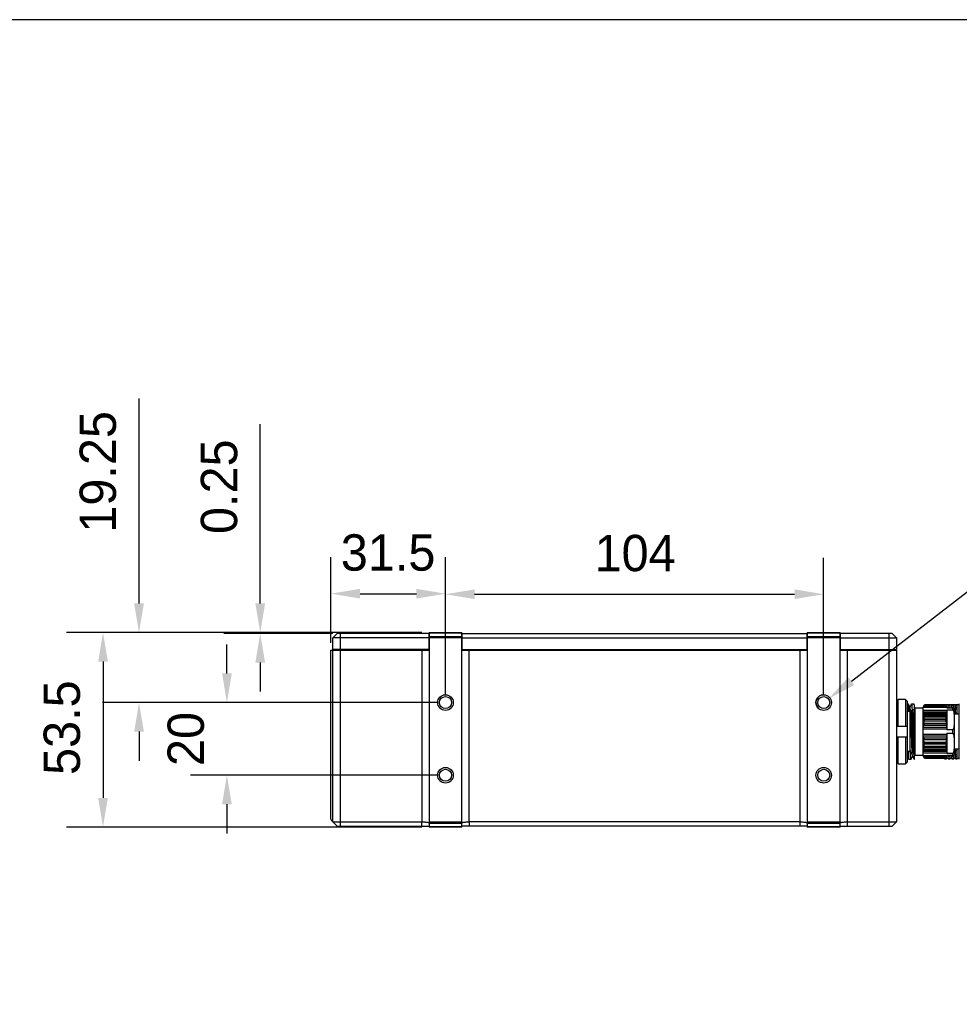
# Model space of a CAD drawing. Header units: millimetres. Extents: x -210 to -50, y 93 to 273.
# Tile 9 of 10: x -151 to -86, y 206 to 273. Entities that reach past the tile are written whole.
import ezdxf

# ---------------------------------------------------------------- set-up
doc = ezdxf.new("R2010")
doc.units = ezdxf.units.MM
doc.header["$LTSCALE"] = 46.255
doc.header["$PDMODE"] = 3
doc.header["$PDSIZE"] = 8
doc.linetypes.add('CENTER', pattern=[0.6, 0.375, -0.075, 0.075, -0.075])
doc.layers.get('0').update_dxf_attribs({"linetype": 'CONTINUOUS'})
doc.layers.get('Defpoints').update_dxf_attribs({"linetype": 'CONTINUOUS'})
doc.layers.add('00_COMPONENTS', color=7, linetype='CONTINUOUS')
doc.layers.add('51__DRAFT_DIMS', color=7, linetype='CONTINUOUS')
doc.styles.get("Standard").update_dxf_attribs({"font": '兰亭黑 GBK.TTF', "height": 2.5})
doc.dimstyles.new('DIMSTYLE_2', dxfattribs={"dimtxt": 3, "dimasz": 2, "dimexe": 2.5, "dimexo": 0.5, "dimgap": 0.75, "dimtad": 1, "dimlfac": 4, "dimdsep": 46, "dimtxsty": 'STANDARD', "dimblk": '_FILLED', "dimblk1": '_FILLED', "dimblk2": '_FILLED', "dimcen": 0.09, "dimclrd": 8, "dimclre": 8, "dimclrt": 256, "dimazin": 2, "dimtp": 0.3, "dimtm": 0.3, "dimtfac": 1, "dimtofl": 0, "dimtmove": 0, "dimatfit": 3, "dimldrblk": '_FILLED', "dimfxl": 1, "dimtolj": 1, "dimarcsym": 0})

# ---------------------------------------------------------------- blocks, each defined once
blk = doc.blocks.new('_FILLED')
at = {"color": 0, "linetype": 'ByBlock'}
blk.add_solid([(0, 0), (-1, 0.167), (-1, -0.167)], dxfattribs=at)
blk = doc.blocks.new('*D11')
at = {"layer": '51__DRAFT_DIMS', "color": 8, "lineweight": -2}
for p, q in [((-123.412, 231.291), (-147.834, 231.291)), ((-145.334, 229.291), (-145.334, 219.916)), ((-123.412, 217.916), (-147.834, 217.916))]:
    blk.add_line(p, q, dxfattribs=at)
at = {"layer": 'Defpoints', "color": 0, "linetype": 'CENTER'}
for p in [(-122.912, 231.291), (-145.334, 217.916), (-122.912, 217.916)]:
    blk.add_point(p, dxfattribs=at)
at = {"layer": '51__DRAFT_DIMS', "color": 8, "linetype": 'ByBlock', "lineweight": -2, "xscale": 2, "yscale": 2, "zscale": 2}
for p, rotation in [((-145.334, 231.291), 90), ((-145.334, 217.916), 270)]:
    blk.add_blockref('_FILLED', p, dxfattribs=dict(at, rotation=rotation))
at = {"layer": '51__DRAFT_DIMS', "linetype": 'CENTER', "ltscale": 0.2, "insert": (-149.418, 224.751), "char_height": 2.5, "attachment_point": 2, "rotation": 90, "line_spacing_factor": 0.9}
blk.add_mtext('\\A1;53.5', dxfattribs=at)
blk = doc.blocks.new('*D12')
at = {"layer": '51__DRAFT_DIMS', "color": 8, "lineweight": -2}
for p, q in [((-136.814, 228.479), (-136.814, 230.479)), ((-122.287, 226.479), (-139.314, 226.479)), ((-122.287, 221.479), (-139.314, 221.479)), ((-136.814, 219.479), (-136.814, 217.479))]:
    blk.add_line(p, q, dxfattribs=at)
at = {"layer": 'Defpoints', "color": 0, "linetype": 'CENTER', "ltscale": 0.2}
blk.add_point((-136.814, 226.479), dxfattribs=at)
at = {"layer": 'Defpoints', "color": 0, "linetype": 'CENTER'}
for p in [(-121.787, 226.479), (-121.787, 221.479)]:
    blk.add_point(p, dxfattribs=at)
at = {"layer": '51__DRAFT_DIMS', "color": 8, "linetype": 'ByBlock', "lineweight": -2, "xscale": 2, "yscale": 2, "zscale": 2}
for p, rotation in [((-136.814, 226.479), 270), ((-136.814, 221.479), 90)]:
    blk.add_blockref('_FILLED', p, dxfattribs=dict(at, rotation=rotation))
at = {"layer": '51__DRAFT_DIMS', "linetype": 'CENTER', "ltscale": 0.2, "insert": (-140.898, 223.972), "char_height": 2.5, "attachment_point": 2, "rotation": 90, "line_spacing_factor": 0.9}
blk.add_mtext('\\A1;20', dxfattribs=at)
blk = doc.blocks.new('*D13')
at = {"layer": '51__DRAFT_DIMS', "color": 8, "lineweight": -2}
for p, q in [((-142.859, 233.291), (-142.859, 247.39)), ((-123.412, 231.291), (-145.359, 231.291)), ((-122.287, 226.479), (-145.359, 226.479)), ((-142.859, 224.479), (-142.859, 222.479))]:
    blk.add_line(p, q, dxfattribs=at)
at = {"layer": 'Defpoints', "color": 0, "linetype": 'CENTER'}
for p in [(-122.912, 231.291), (-142.859, 226.479), (-121.787, 226.479)]:
    blk.add_point(p, dxfattribs=at)
at = {"layer": '51__DRAFT_DIMS', "color": 8, "linetype": 'ByBlock', "lineweight": -2, "xscale": 2, "yscale": 2, "zscale": 2}
for p, rotation in [((-142.859, 231.291), 270), ((-142.859, 226.479), 90)]:
    blk.add_blockref('_FILLED', p, dxfattribs=dict(at, rotation=rotation))
at = {"layer": '51__DRAFT_DIMS', "linetype": 'CENTER', "ltscale": 0.2, "insert": (-146.942, 242.341), "char_height": 2.5, "attachment_point": 2, "rotation": 90, "line_spacing_factor": 0.9}
blk.add_mtext('\\A1;19.25', dxfattribs=at)
blk = doc.blocks.new('*D14')
at = {"layer": '51__DRAFT_DIMS', "color": 8, "lineweight": -2}
for p, q in [((-134.525, 233.291), (-134.525, 245.623)), ((-123.412, 231.291), (-137.025, 231.291)), ((-129.537, 231.229), (-137.025, 231.229)), ((-134.525, 229.229), (-134.525, 227.229))]:
    blk.add_line(p, q, dxfattribs=at)
at = {"layer": 'Defpoints', "color": 0, "linetype": 'CENTER'}
for p in [(-134.525, 231.229), (-129.037, 231.229), (-122.912, 231.291)]:
    blk.add_point(p, dxfattribs=at)
at = {"layer": '51__DRAFT_DIMS', "color": 8, "linetype": 'ByBlock', "lineweight": -2, "xscale": 2, "yscale": 2, "zscale": 2}
for p, rotation in [((-134.525, 231.291), 270), ((-134.525, 231.229), 90)]:
    blk.add_blockref('_FILLED', p, dxfattribs=dict(at, rotation=rotation))
at = {"layer": '51__DRAFT_DIMS', "linetype": 'CENTER', "ltscale": 0.2, "insert": (-138.609, 238.067), "char_height": 2.5, "attachment_point": 1, "rotation": 90, "line_spacing_factor": 0.9}
blk.add_mtext('\\A1;0.25', dxfattribs=at)
blk = doc.blocks.new('*D15')
at = {"layer": '51__DRAFT_DIMS', "color": 8, "lineweight": -2}
for p, q in [((-129.662, 230.579), (-129.662, 236.465)), ((-121.787, 226.979), (-121.787, 236.465)), ((-127.662, 233.965), (-123.787, 233.965))]:
    blk.add_line(p, q, dxfattribs=at)
at = {"layer": 'Defpoints', "color": 0, "linetype": 'CENTER'}
for p in [(-121.787, 233.965), (-129.662, 230.079), (-121.787, 226.479)]:
    blk.add_point(p, dxfattribs=at)
at = {"layer": '51__DRAFT_DIMS', "color": 8, "linetype": 'ByBlock', "lineweight": -2, "xscale": 2, "yscale": 2, "zscale": 2, "rotation": 180}
blk.add_blockref('_FILLED', (-129.662, 233.965), dxfattribs=at)
at = {"layer": '51__DRAFT_DIMS', "color": 8, "linetype": 'ByBlock', "lineweight": -2, "xscale": 2, "yscale": 2, "zscale": 2}
blk.add_blockref('_FILLED', (-121.787, 233.965), dxfattribs=at)
at = {"layer": '51__DRAFT_DIMS', "linetype": 'CENTER', "ltscale": 0.2, "insert": (-125.735, 238.048), "char_height": 2.5, "attachment_point": 2, "line_spacing_factor": 0.9}
blk.add_mtext('\\A1;31.5', dxfattribs=at)
blk = doc.blocks.new('*D16')
at = {"layer": '51__DRAFT_DIMS', "color": 8, "lineweight": -2}
for p, q in [((-121.787, 226.979), (-121.787, 236.427)), ((-95.787, 226.979), (-95.787, 236.427)), ((-119.787, 233.927), (-97.787, 233.927))]:
    blk.add_line(p, q, dxfattribs=at)
at = {"layer": 'Defpoints', "color": 0, "linetype": 'CENTER'}
for p in [(-95.787, 233.927), (-121.787, 226.479), (-95.787, 226.479)]:
    blk.add_point(p, dxfattribs=at)
at = {"layer": '51__DRAFT_DIMS', "color": 8, "linetype": 'ByBlock', "lineweight": -2, "xscale": 2, "yscale": 2, "zscale": 2, "rotation": 180}
blk.add_blockref('_FILLED', (-121.787, 233.927), dxfattribs=at)
at = {"layer": '51__DRAFT_DIMS', "color": 8, "linetype": 'ByBlock', "lineweight": -2, "xscale": 2, "yscale": 2, "zscale": 2}
blk.add_blockref('_FILLED', (-95.787, 233.927), dxfattribs=at)
at = {"layer": '51__DRAFT_DIMS', "linetype": 'CENTER', "ltscale": 0.2, "insert": (-108.751, 238.011), "char_height": 2.5, "attachment_point": 2, "line_spacing_factor": 0.9}
blk.add_mtext('\\A1;104', dxfattribs=at)

msp = doc.modelspace()

# ---------------------------------------------------------------- linework, layer by layer
at = {"color": 8, "ltscale": 0.2}
msp.add_line((-93.8769, 227.9526), (-82.847, 236.4662), dxfattribs=at)
msp.add_lwpolyline([(-210.037, 93.438), (-50.037, 93.438), (-50.037, 273.438), (-210.037, 273.438)], close=True)
at = {"layer": '00_COMPONENTS'}
for p, q in [((-129.5366, 230.9285), (-129.2366, 231.2285)), ((-129.5366, 230.1285), (-129.5366, 230.9285)), ((-122.9366, 230.9285), (-129.5366, 230.9285)), ((-122.9366, 231.2285), (-129.2366, 231.2285)), ((-129.0366, 231.2285), (-129.0366, 230.1285)), ((-122.9366, 231.2285), (-122.9366, 230.1285)), ((-122.9116, 231.2285), (-122.9366, 231.2285)), ((-122.9366, 231.116), (-122.9116, 231.116)), ((-122.9116, 231.291), (-122.9116, 218.2678)), ((-122.9116, 231.291), (-120.6616, 231.291)), ((-120.6616, 231.2544), (-122.9116, 231.2544)), ((-122.9116, 231.0276), (-120.6616, 231.0276)), ((-120.6616, 230.9392), (-122.9116, 230.9392)), ((-120.6616, 218.2678), (-120.6616, 231.291)), ((-120.6366, 231.2285), (-120.6616, 231.2285)), ((-120.6616, 231.116), (-120.6366, 231.116)), ((-120.6366, 230.1285), (-120.6366, 231.2285)), ((-120.6366, 231.2285), (-96.9366, 231.2285)), ((-120.6366, 230.9285), (-96.9366, 230.9285)), ((-96.9366, 231.2285), (-96.9366, 230.1285)), ((-96.9116, 231.2285), (-96.9366, 231.2285)), ((-96.9116, 231.291), (-96.9116, 218.2678)), ((-96.9116, 231.291), (-94.6616, 231.291)), ((-94.6616, 231.2544), (-96.9116, 231.2544)), ((-96.9116, 231.0276), (-94.6616, 231.0276)), ((-94.6616, 230.9392), (-96.9116, 230.9392)), ((-94.6616, 218.2678), (-94.6616, 231.291)), ((-94.6366, 231.2285), (-94.6616, 231.2285)), ((-94.6616, 230.9285), (-90.7866, 230.9285)), ((-94.6366, 230.1285), (-94.6366, 231.2285)), ((-91.0866, 231.2285), (-94.6366, 231.2285)), ((-91.2866, 230.1285), (-91.2866, 231.2285)), ((-91.0866, 231.2285), (-90.7866, 230.9285)), ((-90.7866, 230.9285), (-90.7866, 230.1285)), ((-96.9116, 230.4785), (-96.9366, 230.4785)), ((-129.6616, 218.4553), (-129.6616, 230.0785)), ((-129.6616, 230.0785), (-122.9116, 230.0785)), ((-122.9366, 230.1285), (-129.5366, 230.1285)), ((-129.5366, 218.2785), (-129.5366, 230.0785)), ((-129.0366, 230.0785), (-129.0366, 217.9785)), ((-123.3958, 218.2784), (-123.3958, 230.0785)), ((-120.6616, 230.0785), (-96.9116, 230.0785)), ((-120.6366, 230.1285), (-96.9116, 230.1285)), ((-120.1775, 230.0785), (-120.1775, 218.2784)), ((-101.2616, 230.1285), (-101.2616, 230.0785)), ((-100.5616, 230.1285), (-100.5616, 230.0785)), ((-97.3958, 218.2784), (-97.3958, 230.0785)), ((-94.6616, 230.1285), (-90.7866, 230.1285)), ((-94.6616, 230.0785), (-90.7866, 230.0785)), ((-94.1775, 230.0785), (-94.1775, 218.2784)), ((-91.2866, 217.9785), (-91.2866, 230.0785)), ((-90.7866, 230.0785), (-90.7866, 218.2785)), ((-90.6616, 226.697), (-90.7866, 226.5702)), ((-90.1616, 226.697), (-90.6616, 226.697)), ((-90.6616, 224.8535), (-90.6616, 226.697)), ((-90.1616, 226.697), (-90.1616, 224.8535)), ((-90.0366, 226.5702), (-90.1616, 226.697)), ((-90.0366, 226.5702), (-90.0366, 222.3869)), ((-90.0366, 226.3785), (-89.9666, 226.3785)), ((-89.8546, 226.1877), (-89.9633, 226.3757)), ((-89.753, 226.3757), (-89.8582, 226.1939)), ((-89.7498, 226.3785), (-89.5916, 226.3785)), ((-89.5366, 226.2863), (-89.5883, 226.3757)), ((-89.5366, 226.0844), (-89.5366, 226.2863)), ((-88.9366, 226.1535), (-88.8447, 226.3127)), ((-88.8844, 226.244), (-87.3639, 226.244)), ((-87.378, 226.2685), (-88.8703, 226.2685)), ((-88.8468, 226.3091), (-87.4015, 226.3091)), ((-87.4036, 226.3127), (-88.8447, 226.3127)), ((-87.4741, 226.32), (-87.4866, 226.32)), ((-87.4866, 226.32), (-87.4866, 226.3127)), ((-87.4741, 226.3535), (-87.3491, 226.3535)), ((-87.4741, 226.3127), (-87.4741, 226.3535)), ((-87.4741, 226.3412), (-87.3491, 226.3412)), ((-87.3116, 226.1535), (-87.4036, 226.3127)), ((-87.3975, 226.3022), (-87.3491, 226.3022)), ((-87.3491, 226.2185), (-87.3491, 226.3535)), ((-87.2241, 226.32), (-87.3491, 226.32)), ((-87.2241, 226.3535), (-87.0991, 226.3535)), ((-87.2241, 226.1035), (-87.2241, 226.3535)), ((-87.2241, 226.3412), (-87.0991, 226.3412)), ((-87.2241, 226.3022), (-87.0991, 226.3022)), ((-87.0991, 226.1035), (-87.0991, 226.3535)), ((-86.9741, 226.32), (-87.0991, 226.32)), ((-86.9741, 226.3535), (-86.8491, 226.3535)), ((-86.9741, 226.1035), (-86.9741, 226.3535)), ((-86.9741, 226.3412), (-86.8491, 226.3412)), ((-86.9741, 226.3022), (-86.8491, 226.3022)), ((-86.8491, 226.1035), (-86.8491, 226.3535)), ((-86.7241, 226.32), (-86.8491, 226.32)), ((-86.7241, 226.3535), (-86.5991, 226.3535)), ((-86.7241, 225.6785), (-86.7241, 226.3535)), ((-86.7241, 226.3412), (-86.5991, 226.3412)), ((-86.7241, 226.3022), (-86.5991, 226.3022)), ((-86.5991, 225.6785), (-86.5991, 226.3535)), ((-86.4741, 226.32), (-86.5991, 226.32)), ((-86.4741, 226.3535), (-86.4616, 226.3535)), ((-86.4741, 225.6785), (-86.4741, 226.3535)), ((-86.4741, 226.3412), (-86.4616, 226.3412)), ((-86.4741, 226.3022), (-86.4616, 226.3022)), ((-86.4616, 222.5785), (-86.4616, 226.3785)), ((-89.8616, 225.8535), (-90.0366, 225.8535)), ((-89.8323, 225.9785), (-89.8616, 225.9785)), ((-89.8616, 225.9785), (-89.8616, 223.0552)), ((-89.7584, 225.8503), (-89.8285, 225.9714)), ((-89.8279, 225.9757), (-89.8282, 225.9787)), ((-89.8275, 225.9699), (-89.8279, 225.9757)), ((-89.6901, 225.9754), (-89.7604, 225.8537)), ((-89.5823, 225.9785), (-89.688, 225.9785)), ((-89.5616, 225.9423), (-89.5785, 225.9714)), ((-89.5616, 222.9285), (-89.5616, 226.0285)), ((-89.5366, 226.1035), (-88.9366, 226.1035)), ((-89.4866, 222.8535), (-89.4866, 226.1035)), ((-88.9366, 222.8035), (-88.9366, 226.1535)), ((-87.3116, 226.1285), (-88.9366, 226.1285)), ((-88.9366, 225.9531), (-87.3116, 225.9531)), ((-88.9366, 225.8446), (-87.3116, 225.8446)), ((-88.8844, 225.8023), (-88.9366, 225.8354)), ((-88.9223, 225.6099), (-88.8703, 225.7331)), ((-87.326, 225.6099), (-88.9223, 225.6099)), ((-88.849, 225.5634), (-88.9223, 225.6099)), ((-88.9079, 225.3409), (-88.8447, 225.4904)), ((-87.3639, 225.8023), (-88.8844, 225.8023)), ((-88.881, 225.7872), (-88.8806, 225.7852)), ((-88.8703, 225.7331), (-87.378, 225.7331)), ((-87.3993, 225.5634), (-88.849, 225.5634)), ((-88.8447, 225.4904), (-87.4036, 225.4904)), ((-87.4036, 225.4904), (-87.3404, 225.3409)), ((-87.326, 225.6099), (-87.3993, 225.5634)), ((-87.378, 225.7331), (-87.326, 225.6099)), ((-87.3116, 225.8354), (-87.3639, 225.8023)), ((-87.3116, 226.1535), (-87.3116, 226.1035)), ((-87.3116, 226.1035), (-86.8116, 226.1035)), ((-87.3116, 225.9863), (-86.9366, 225.9863)), ((-87.3116, 225.9863), (-87.3116, 224.5957)), ((-87.2241, 226.1556), (-87.0991, 226.1556)), ((-86.9741, 226.1556), (-86.8491, 226.1556)), ((-86.9366, 226.1035), (-86.9366, 225.9863)), ((-86.8116, 226.1035), (-86.8116, 222.8535)), ((-86.4616, 225.6785), (-86.8116, 225.6785)), ((-86.7241, 226.1556), (-86.5991, 226.1556)), ((-86.5991, 226.0733), (-86.7241, 226.0733)), ((-86.7241, 226.0432), (-86.5991, 226.0432)), ((-86.7241, 225.7677), (-86.5991, 225.7677)), ((-86.4741, 226.1556), (-86.4616, 226.1556)), ((-86.4616, 226.0733), (-86.4741, 226.0733)), ((-86.4741, 226.0432), (-86.4616, 226.0432)), ((-86.4741, 225.7677), (-86.4616, 225.7677)), ((-90.7866, 224.8535), (-90.0366, 224.8535)), ((-88.9366, 224.7966), (-88.8844, 224.9202)), ((-88.9223, 225.0469), (-88.849, 225.2204)), ((-87.326, 225.0469), (-88.9223, 225.0469)), ((-88.8703, 225.0139), (-88.9223, 225.0469)), ((-87.3404, 225.3409), (-88.9079, 225.3409)), ((-88.8447, 225.3008), (-88.9079, 225.3409)), ((-88.8844, 224.9202), (-87.3639, 224.9202)), ((-87.378, 225.0139), (-88.8703, 225.0139)), ((-88.849, 225.2204), (-87.3993, 225.2204)), ((-87.4036, 225.3008), (-88.8447, 225.3008)), ((-87.3404, 225.3409), (-87.4036, 225.3008)), ((-87.3993, 225.2204), (-87.326, 225.0469)), ((-87.326, 225.0469), (-87.378, 225.0139)), ((-87.3639, 224.9202), (-87.3116, 224.7966)), ((-87.3116, 224.7624), (-88.9366, 224.7624)), ((-87.3116, 224.6539), (-88.9366, 224.6539)), ((-88.9366, 224.3031), (-87.3116, 224.3031)), ((-88.9366, 224.1946), (-87.3116, 224.1946)), ((-88.8844, 224.0368), (-88.9366, 224.1604)), ((-87.3116, 224.1604), (-87.3639, 224.0368)), ((-86.9366, 224.5957), (-87.3116, 224.5957)), ((-87.3116, 224.3613), (-86.9366, 224.3613)), ((-87.3116, 224.3613), (-87.3116, 222.9707)), ((-86.9366, 224.5957), (-86.9366, 224.3613)), ((-90.0366, 224.1035), (-90.7866, 224.1035)), ((-90.6616, 222.26), (-90.6616, 224.1035)), ((-90.1616, 224.1035), (-90.1616, 222.26)), ((-88.9223, 223.9101), (-88.8703, 223.9431)), ((-87.326, 223.9101), (-88.9223, 223.9101)), ((-88.849, 223.7366), (-88.9223, 223.9101)), ((-88.9079, 223.6161), (-88.8447, 223.6562)), ((-87.3404, 223.6161), (-88.9079, 223.6161)), ((-88.8447, 223.4666), (-88.9079, 223.6161)), ((-87.3639, 224.0368), (-88.8844, 224.0368)), ((-88.8703, 223.9431), (-87.378, 223.9431)), ((-87.3993, 223.7366), (-88.849, 223.7366)), ((-88.8447, 223.6562), (-87.4036, 223.6562)), ((-87.4036, 223.4666), (-88.8447, 223.4666)), ((-87.4036, 223.6562), (-87.3404, 223.6161)), ((-87.3404, 223.6161), (-87.4036, 223.4666)), ((-87.326, 223.9101), (-87.3993, 223.7366)), ((-87.378, 223.9431), (-87.326, 223.9101)), ((-89.8616, 223.1035), (-90.0366, 223.1035)), ((-89.8341, 223.1742), (-89.8616, 223.1742)), ((-89.8616, 223.0552), (-89.8189, 222.9813)), ((-89.8338, 223.1674), (-89.8341, 223.1742)), ((-89.8341, 223.1742), (-89.8338, 223.1674)), ((-89.8191, 222.9821), (-89.8196, 222.9841)), ((-89.8185, 222.9784), (-89.8186, 222.98)), ((-89.7047, 222.9785), (-89.8169, 222.9785)), ((-89.7047, 222.9785), (-89.7043, 222.9786)), ((-89.7022, 222.9806), (-89.6354, 223.0963)), ((-89.7007, 222.9781), (-89.701, 222.9826)), ((-89.6374, 223.0997), (-89.568, 222.9796)), ((-89.5616, 222.9785), (-89.5667, 222.9785)), ((-89.5366, 222.5785), (-89.5366, 222.8726)), ((-89.5366, 222.8535), (-88.9366, 222.8535)), ((-88.9366, 223.1216), (-88.8844, 223.1547)), ((-87.3116, 223.1124), (-88.9366, 223.1124)), ((-87.3116, 223.0039), (-88.9366, 223.0039)), ((-88.9366, 222.8285), (-87.3116, 222.8285)), ((-88.8447, 222.6443), (-88.9366, 222.8035)), ((-88.9223, 223.3472), (-88.849, 223.3936)), ((-87.326, 223.3472), (-88.9223, 223.3472)), ((-88.8703, 223.2239), (-88.9223, 223.3472)), ((-88.8844, 223.1547), (-87.3639, 223.1547)), ((-87.378, 223.2239), (-88.8703, 223.2239)), ((-88.849, 223.3936), (-87.3993, 223.3936)), ((-87.4036, 222.6443), (-87.3116, 222.8035)), ((-87.3993, 223.3936), (-87.326, 223.3472)), ((-87.326, 223.3472), (-87.378, 223.2239)), ((-87.3639, 223.1547), (-87.3116, 223.1216)), ((-86.9366, 222.9707), (-87.3116, 222.9707)), ((-87.3116, 222.8535), (-86.8116, 222.8535)), ((-87.3116, 222.8535), (-87.3116, 222.8035)), ((-87.2241, 222.6035), (-87.2241, 222.8535)), ((-87.2241, 222.8014), (-87.0991, 222.8014)), ((-87.0991, 222.6035), (-87.0991, 222.8535)), ((-86.9741, 222.6035), (-86.9741, 222.8535)), ((-86.9741, 222.8014), (-86.8491, 222.8014)), ((-86.9366, 222.9707), (-86.9366, 222.8535)), ((-86.8491, 222.6035), (-86.8491, 222.8535)), ((-86.4616, 223.2785), (-86.8116, 223.2785)), ((-86.7241, 222.6035), (-86.7241, 223.2785)), ((-86.7241, 223.1893), (-86.5991, 223.1893)), ((-86.7241, 222.9138), (-86.5991, 222.9138)), ((-86.5991, 222.8837), (-86.7241, 222.8837)), ((-86.7241, 222.8014), (-86.5991, 222.8014)), ((-86.5991, 222.6035), (-86.5991, 223.2785)), ((-86.4741, 222.6035), (-86.4741, 223.2785)), ((-86.4741, 223.1893), (-86.4616, 223.1893)), ((-86.4741, 222.9138), (-86.4616, 222.9138)), ((-86.4616, 222.8837), (-86.4741, 222.8837)), ((-86.4741, 222.8014), (-86.4616, 222.8014)), ((-90.7866, 222.3869), (-90.6617, 222.26)), ((-90.6617, 222.26), (-90.1616, 222.26)), ((-90.1616, 222.26), (-90.0366, 222.3869)), ((-90.0366, 222.7473), (-89.9406, 222.5812)), ((-89.9375, 222.5785), (-89.7791, 222.5785)), ((-89.7758, 222.5813), (-89.6708, 222.763)), ((-89.6744, 222.7693), (-89.5658, 222.5815)), ((-89.5624, 222.5785), (-89.5366, 222.5785)), ((-87.3639, 222.713), (-88.8844, 222.713)), ((-88.8703, 222.6885), (-87.378, 222.6885)), ((-87.3993, 222.6517), (-88.849, 222.6517)), ((-88.8447, 222.6443), (-87.4036, 222.6443)), ((-87.4866, 222.6443), (-87.4866, 222.637)), ((-87.4741, 222.637), (-87.4866, 222.637)), ((-87.4741, 222.6035), (-87.4741, 222.6443)), ((-87.4741, 222.6158), (-87.3491, 222.6158)), ((-87.4741, 222.6035), (-87.3491, 222.6035)), ((-87.3975, 222.6548), (-87.3491, 222.6548)), ((-87.3491, 222.6035), (-87.3491, 222.7386)), ((-87.2241, 222.637), (-87.3491, 222.637)), ((-87.2241, 222.6548), (-87.0991, 222.6548)), ((-87.2241, 222.6158), (-87.0991, 222.6158)), ((-87.2241, 222.6035), (-87.0991, 222.6035)), ((-86.9741, 222.637), (-87.0991, 222.637)), ((-86.9741, 222.6548), (-86.8491, 222.6548)), ((-86.9741, 222.6158), (-86.8491, 222.6158)), ((-86.9741, 222.6035), (-86.8491, 222.6035)), ((-86.7241, 222.637), (-86.8491, 222.637)), ((-86.7241, 222.6548), (-86.5991, 222.6548)), ((-86.7241, 222.6158), (-86.5991, 222.6158)), ((-86.7241, 222.6035), (-86.5991, 222.6035)), ((-86.4741, 222.637), (-86.5991, 222.637)), ((-86.4741, 222.6548), (-86.4616, 222.6548)), ((-86.4741, 222.6158), (-86.4616, 222.6158)), ((-86.4741, 222.6035), (-86.4616, 222.6035)), ((-129.2366, 217.9785), (-129.625, 218.3669)), ((-129.5366, 218.2785), (-123.4092, 218.2785)), ((-123.4092, 217.9785), (-123.4092, 218.2785)), ((-122.9116, 218.2678), (-120.6616, 218.2678)), ((-122.9116, 218.1794), (-122.9116, 217.916)), ((-122.9116, 218.1794), (-120.6616, 218.1794)), ((-120.6616, 217.916), (-120.6616, 218.1794)), ((-120.1641, 218.2785), (-120.1641, 217.9785)), ((-97.4092, 218.2785), (-120.1641, 218.2785)), ((-97.4092, 217.9785), (-97.4092, 218.2785)), ((-96.9116, 218.2678), (-94.6616, 218.2678)), ((-96.9116, 218.1794), (-94.6616, 218.1794)), ((-96.9116, 218.1794), (-96.9116, 217.916)), ((-94.6616, 217.916), (-94.6616, 218.1794)), ((-94.1641, 218.2785), (-90.7866, 218.2785)), ((-94.1641, 218.2785), (-94.1641, 217.9785)), ((-90.7866, 218.2785), (-91.0866, 217.9785)), ((-129.2366, 217.9785), (-122.9116, 217.9785)), ((-122.9116, 217.9526), (-120.6616, 217.9526)), ((-120.6616, 217.916), (-122.9116, 217.916)), ((-96.9116, 217.9785), (-120.6616, 217.9785)), ((-96.9116, 217.9526), (-94.6616, 217.9526)), ((-94.6616, 217.916), (-96.9116, 217.916)), ((-94.6616, 217.9785), (-91.0866, 217.9785))]:
    msp.add_line(p, q, dxfattribs=at)
for centre, radius in [((-121.7866, 226.4785), 0.5375), ((-121.7866, 226.4785), 0.4125), ((-95.7866, 226.4785), 0.5375), ((-95.7866, 226.4785), 0.4125), ((-121.7866, 221.4785), 0.5375), ((-121.7866, 221.4785), 0.4125), ((-95.7866, 221.4785), 0.5375), ((-95.7866, 221.4785), 0.4125)]:
    msp.add_circle(centre, radius, dxfattribs=at)
for centre, radius, start, end in [((-89.4866, 226.0285), 0.075, 90, 180), ((-90.1947, 225.5), 1.3447, 12.331889, 12.990717), ((-90.2719, 225.4834), 1.4237, 10.098839, 12.237085), ((-90.8722, 225.4077), 2.0292, 2.335277, 4.399034), ((-85.3437, 225.4058), 2.0616, 175.617218, 177.648471), ((-85.973, 225.4826), 1.4272, 167.0535, 169.890968), ((-92.2284, 225.4721), 3.3892, 350.628116, 352.230244), ((-91.5603, 225.4055), 2.7176, 356.094899, 357.792352), ((-84.6551, 225.4073), 2.7505, 182.217809, 183.89494), ((-83.9895, 225.4767), 3.42, 187.776966, 189.364674), ((-92.259, 223.4803), 3.4202, 7.777011, 9.364629), ((-91.5932, 223.5497), 2.7505, 2.217821, 3.894929), ((-90.9046, 223.5512), 2.0616, 355.617201, 357.648488), ((-84.688, 223.5515), 2.7176, 176.094913, 177.792338), ((-85.3761, 223.5493), 2.0291, 182.335262, 184.399049), ((-84.0197, 223.4848), 3.3894, 170.628164, 172.230196), ((-79.4681, 223.7167), 10.1305, 182.479842, 183.054668), ((-89.4866, 222.9285), 0.075, 180, 270), ((-90.2752, 223.4744), 1.4271, 347.053417, 349.891051), ((-86.0025, 223.4684), 1.397, 190.078382, 192.977149), ((-129.5366, 218.4553), 0.125, 180, 225)]:
    msp.add_arc(centre, radius, start, end, dxfattribs=at)
for centre, start_param, end_param in [((-123.4092, 216.8643), -0.0134586, 0), ((-120.1641, 216.8643), 0, 0.0134586), ((-97.4092, 216.8643), -0.0134586, 0), ((-94.1641, 216.8643), 0, 0.0134586)]:
    msp.add_ellipse(centre, major_axis=(0, 1.4142), ratio=0.7071068, start_param=start_param, end_param=end_param, dxfattribs=at)
for points, knots in [([(-89.9633, 226.3757), (-89.9636, 226.3761), (-89.9643, 226.3773), (-89.9656, 226.3785), (-89.9666, 226.3785)], [0, 0, 0, 0, 0.3364362, 1, 1, 1, 1]), ([(-89.9211, 225.8536), (-89.9228, 225.8904), (-89.9261, 225.9601), (-89.9313, 226.0587), (-89.9365, 226.1449), (-89.9417, 226.2181), (-89.9462, 226.2707), (-89.9499, 226.3058), (-89.9525, 226.3269), (-89.9551, 226.3443), (-89.9577, 226.3581), (-89.9602, 226.3682), (-89.9622, 226.3737), (-89.9633, 226.3757)], [0, 0, 0, 0, 0.2107377, 0.3993719, 0.5644434, 0.7046781, 0.8190079, 0.8661897, 0.9066049, 0.9401936, 0.9669236, 0.9868119, 1, 1, 1, 1]), ([(-89.8282, 225.9787), (-89.8292, 225.9932), (-89.8313, 226.0206), (-89.8346, 226.0592), (-89.8379, 226.093), (-89.8412, 226.1219), (-89.8444, 226.1457), (-89.8476, 226.1644), (-89.8504, 226.1767), (-89.8528, 226.1839), (-89.854, 226.1866), (-89.8546, 226.1877)], [0, 0, 0, 0, 0.206044, 0.3899022, 0.5510424, 0.6888206, 0.8026918, 0.8923621, 0.957924, 0.9818235, 1, 1, 1, 1]), ([(-89.753, 226.3757), (-89.7528, 226.3761), (-89.752, 226.3773), (-89.7508, 226.3785), (-89.7498, 226.3785)], [0, 0, 0, 0, 0.3377411, 1, 1, 1, 1]), ([(-89.7498, 226.3785), (-89.7488, 226.3785), (-89.7472, 226.3769), (-89.7458, 226.3743), (-89.7446, 226.3712), (-89.7434, 226.3672), (-89.7416, 226.3601), (-89.7394, 226.3491), (-89.7369, 226.3333), (-89.7332, 226.3053), (-89.7287, 226.2619), (-89.7236, 226.2), (-89.7185, 226.1252), (-89.7134, 226.0381), (-89.7103, 225.976), (-89.7087, 225.9431)], [0, 0, 0, 0, 0.007042, 0.0128374, 0.0204419, 0.0299348, 0.0413535, 0.0700307, 0.1065291, 0.1508295, 0.2625599, 0.4044686, 0.5755412, 0.7745368, 1, 1, 1, 1]), ([(-89.5916, 226.3785), (-89.5913, 226.3785), (-89.5905, 226.3783), (-89.5893, 226.3773), (-89.5887, 226.3763), (-89.5883, 226.3757)], [0, 0, 0, 0, 0.1865138, 0.5291749, 1, 1, 1, 1]), ([(-89.5883, 226.3757), (-89.5875, 226.3743), (-89.586, 226.3705), (-89.5841, 226.3638), (-89.5821, 226.355), (-89.5793, 226.3391), (-89.5758, 226.314), (-89.5719, 226.2778), (-89.568, 226.2334), (-89.564, 226.1811), (-89.5601, 226.1212), (-89.5576, 226.0788), (-89.5563, 226.0563)], [0, 0, 0, 0, 0.0154156, 0.0370434, 0.0650475, 0.0994811, 0.1876275, 0.3012719, 0.4399742, 0.603151, 0.7901002, 1, 1, 1, 1]), ([(-89.8323, 225.9785), (-89.8315, 225.9785), (-89.8304, 225.977), (-89.8295, 225.9748), (-89.829, 225.9732), (-89.8287, 225.9723)], [0, 0, 0, 0, 0.3226757, 0.6125199, 1, 1, 1, 1]), ([(-89.8287, 225.9723), (-89.8279, 225.9697), (-89.8266, 225.9634), (-89.8248, 225.9523), (-89.823, 225.938), (-89.8204, 225.9128), (-89.8173, 225.8736), (-89.8137, 225.8177), (-89.8101, 225.7504), (-89.8065, 225.6721), (-89.8028, 225.5836), (-89.7978, 225.4474), (-89.7916, 225.258), (-89.7845, 225.0122), (-89.7773, 224.7482), (-89.7725, 224.5671), (-89.7701, 224.475)], [0, 0, 0, 0, 0.0054195, 0.0129254, 0.0225194, 0.0341892, 0.0636675, 0.101128, 0.1462583, 0.1986764, 0.2579359, 0.3235308, 0.4714334, 0.6373308, 0.8155514, 1, 1, 1, 1]), ([(-89.6374, 223.0997), (-89.6382, 223.1012), (-89.6396, 223.1054), (-89.6414, 223.1133), (-89.6433, 223.1243), (-89.6451, 223.1383), (-89.647, 223.1554), (-89.6497, 223.184), (-89.6529, 223.227), (-89.6566, 223.287), (-89.6603, 223.3577), (-89.6641, 223.4384), (-89.6685, 223.5461), (-89.6736, 223.6825), (-89.6792, 223.849), (-89.6848, 224.0282), (-89.6904, 224.2165), (-89.6961, 224.41), (-89.7016, 224.6048), (-89.7073, 224.797), (-89.7129, 224.9827), (-89.7184, 225.158), (-89.7241, 225.3195), (-89.7289, 225.4439), (-89.7327, 225.534), (-89.7356, 225.5937), (-89.7384, 225.6478), (-89.7412, 225.6959), (-89.744, 225.7378), (-89.7468, 225.7733), (-89.7495, 225.8022), (-89.752, 225.8221), (-89.754, 225.8346), (-89.7554, 225.8414), (-89.7568, 225.8465), (-89.7578, 225.8492), (-89.7584, 225.8503)], [0, 0, 0, 0, 0.001873, 0.0048156, 0.0088494, 0.0139803, 0.0202055, 0.027514, 0.0453056, 0.067176, 0.0929373, 0.1223816, 0.155239, 0.2102369, 0.2711144, 0.3366416, 0.4054744, 0.476228, 0.5474636, 0.617737, 0.6856187, 0.7497386, 0.8087929, 0.8615801, 0.8852883, 0.9070403, 0.9267289, 0.9442528, 0.9595222, 0.9724644, 0.9830161, 0.9911336, 0.9942707, 0.9967906, 0.9986954, 1, 1, 1, 1]), ([(-89.688, 225.9785), (-89.6887, 225.9785), (-89.6897, 225.9772), (-89.6906, 225.9754), (-89.691, 225.974), (-89.6913, 225.9733)], [0, 0, 0, 0, 0.3314838, 0.6198041, 1, 1, 1, 1]), ([(-89.6891, 225.9765), (-89.6892, 225.9765), (-89.6896, 225.9761), (-89.6899, 225.9757), (-89.6901, 225.9754)], [0, 0, 0, 0, 0.2143821, 1, 1, 1, 1]), ([(-89.686, 225.9746), (-89.6862, 225.975), (-89.6866, 225.9758), (-89.6874, 225.9768), (-89.6884, 225.977), (-89.6889, 225.9767), (-89.6891, 225.9765)], [0, 0, 0, 0, 0.3616644, 0.6145615, 0.7990715, 1, 1, 1, 1]), ([(-89.6257, 224.475), (-89.6283, 224.5727), (-89.6321, 224.7181), (-89.6373, 224.9098), (-89.6412, 225.0482), (-89.6451, 225.1812), (-89.6489, 225.3074), (-89.6528, 225.4255), (-89.6566, 225.5345), (-89.6605, 225.6333), (-89.6643, 225.721), (-89.6681, 225.7966), (-89.6715, 225.8518), (-89.6742, 225.8894), (-89.6761, 225.9126), (-89.678, 225.9323), (-89.6799, 225.9484), (-89.6816, 225.9597), (-89.683, 225.9669), (-89.684, 225.971), (-89.6849, 225.9742), (-89.6859, 225.9765), (-89.6867, 225.978), (-89.6876, 225.9785), (-89.688, 225.9785)], [0, 0, 0, 0, 0.1946642, 0.2896792, 0.3819208, 0.4704987, 0.5545582, 0.6332885, 0.7059303, 0.7717835, 0.8302142, 0.8806612, 0.9226422, 0.9403306, 0.955761, 0.9688988, 0.9797168, 0.9881969, 0.9915588, 0.9943372, 0.9965379, 0.9981748, 0.9992856, 1, 1, 1, 1]), ([(-89.5823, 225.9785), (-89.5815, 225.9785), (-89.5804, 225.977), (-89.5795, 225.9748), (-89.579, 225.9732), (-89.5787, 225.9723)], [0, 0, 0, 0, 0.3224664, 0.6123682, 1, 1, 1, 1]), ([(-89.5787, 225.9723), (-89.5778, 225.9692), (-89.5762, 225.9614), (-89.5742, 225.9477), (-89.5721, 225.9296), (-89.57, 225.9074), (-89.5679, 225.8811), (-89.5649, 225.838), (-89.5629, 225.8036), (-89.5616, 225.7794)], [0, 0, 0, 0, 0.0501582, 0.1220731, 0.2157155, 0.3308933, 0.4673148, 0.6246099, 1, 1, 1, 1]), ([(-86.8116, 225.6851), (-86.8116, 225.6993), (-86.812, 225.7279), (-86.8145, 225.7708), (-86.8197, 225.8135), (-86.8283, 225.8558), (-86.8409, 225.8975), (-86.8571, 225.9306), (-86.8749, 225.9546), (-86.8916, 225.9707), (-86.9088, 225.9809), (-86.9243, 225.9855), (-86.9325, 225.9863), (-86.9366, 225.9863)], [0, 0, 0, 0, 0.1214928, 0.2430359, 0.364749, 0.4868362, 0.6096724, 0.7342549, 0.7979235, 0.8630838, 0.9303452, 0.9649817, 1, 1, 1, 1]), ([(-86.9366, 224.5957), (-86.9325, 224.5957), (-86.9243, 224.5965), (-86.9088, 224.6011), (-86.8916, 224.6112), (-86.8749, 224.6274), (-86.8571, 224.6514), (-86.8409, 224.6845), (-86.8283, 224.7262), (-86.8197, 224.7685), (-86.8145, 224.8112), (-86.812, 224.8541), (-86.8116, 224.8827), (-86.8116, 224.897)], [0, 0, 0, 0, 0.0350219, 0.0696624, 0.1369238, 0.202077, 0.2657406, 0.3903154, 0.5131595, 0.6352523, 0.7569646, 0.8785071, 1, 1, 1, 1]), ([(-89.7701, 224.475), (-89.7667, 224.3454), (-89.7601, 224.0951), (-89.7501, 223.7414), (-89.7414, 223.4743), (-89.7342, 223.2916), (-89.7304, 223.2124), (-89.7285, 223.1763)], [0, 0, 0, 0, 0.2993242, 0.5780054, 0.8170018, 0.9163811, 1, 1, 1, 1]), ([(-89.5891, 223.2784), (-89.5926, 223.3577), (-89.5991, 223.5336), (-89.608, 223.8179), (-89.6168, 224.1374), (-89.6227, 224.3604), (-89.6257, 224.475)], [0, 0, 0, 0, 0.1991201, 0.4410004, 0.71278, 1, 1, 1, 1]), ([(-86.8116, 224.0601), (-86.8116, 224.0743), (-86.812, 224.1029), (-86.8145, 224.1458), (-86.8197, 224.1885), (-86.8283, 224.2308), (-86.8409, 224.2725), (-86.8571, 224.3056), (-86.8749, 224.3296), (-86.8916, 224.3457), (-86.9088, 224.3559), (-86.9243, 224.3605), (-86.9325, 224.3613), (-86.9366, 224.3613)], [0, 0, 0, 0, 0.1214928, 0.2430359, 0.364749, 0.4868362, 0.6096724, 0.7342549, 0.7979235, 0.8630838, 0.9303452, 0.9649817, 1, 1, 1, 1]), ([(-89.9828, 223.1035), (-89.9811, 223.0666), (-89.9778, 222.9967), (-89.9727, 222.898), (-89.9676, 222.8117), (-89.9624, 222.7384), (-89.9577, 222.6859), (-89.9539, 222.6508), (-89.9513, 222.6298), (-89.9487, 222.6124), (-89.9462, 222.5986), (-89.9437, 222.5886), (-89.9417, 222.5831), (-89.9406, 222.5812)], [0, 0, 0, 0, 0.2110266, 0.399873, 0.5650739, 0.7053643, 0.8196762, 0.8668159, 0.9071625, 0.9406546, 0.9672595, 0.9869938, 1, 1, 1, 1]), ([(-89.8196, 222.9841), (-89.8204, 222.987), (-89.8216, 222.9943), (-89.8233, 223.0072), (-89.825, 223.0243), (-89.8275, 223.055), (-89.8306, 223.1032), (-89.8327, 223.1443), (-89.8338, 223.1674)], [0, 0, 0, 0, 0.0490194, 0.1201596, 0.2133455, 0.3283707, 0.6226976, 1, 1, 1, 1]), ([(-89.8338, 223.1674), (-89.8332, 223.154), (-89.832, 223.1288), (-89.8301, 223.0933), (-89.8284, 223.0626), (-89.8267, 223.0368), (-89.825, 223.0159), (-89.8234, 223.0016), (-89.822, 222.9926), (-89.8211, 222.9877), (-89.8201, 222.9841), (-89.8194, 222.9821), (-89.8189, 222.9813)], [0, 0, 0, 0, 0.2153309, 0.4055868, 0.5700525, 0.7084022, 0.8205723, 0.9064921, 0.9395962, 0.9661499, 0.986221, 1, 1, 1, 1]), ([(-89.8169, 222.9785), (-89.8174, 222.9785), (-89.8184, 222.9799), (-89.8188, 222.9811), (-89.8191, 222.9821)], [0, 0, 0, 0, 0.325912, 1, 1, 1, 1]), ([(-89.7791, 222.5785), (-89.7801, 222.5785), (-89.7816, 222.58), (-89.7829, 222.5823), (-89.7841, 222.5852), (-89.7853, 222.5889), (-89.7871, 222.5953), (-89.7904, 222.6112), (-89.7946, 222.6406), (-89.7994, 222.6853), (-89.8042, 222.7421), (-89.809, 222.8108), (-89.8139, 222.8909), (-89.817, 222.948), (-89.8185, 222.9784)], [0, 0, 0, 0, 0.0072928, 0.0131571, 0.020804, 0.0303193, 0.0417439, 0.0703916, 0.1509863, 0.2624191, 0.4040544, 0.5749882, 0.7740831, 1, 1, 1, 1]), ([(-89.7285, 223.1763), (-89.7276, 223.1616), (-89.7258, 223.1339), (-89.723, 223.0951), (-89.7201, 223.0618), (-89.7173, 223.034), (-89.7148, 223.0145), (-89.7128, 223.0017), (-89.7113, 222.9942), (-89.7099, 222.9883), (-89.7085, 222.9837), (-89.7072, 222.9806), (-89.7061, 222.9791), (-89.7055, 222.9787)], [0, 0, 0, 0, 0.2213964, 0.4163212, 0.5840381, 0.7239232, 0.8354917, 0.8805554, 0.9184447, 0.9491744, 0.9728166, 0.9895472, 1, 1, 1, 1]), ([(-89.7043, 222.9786), (-89.7041, 222.9786), (-89.7032, 222.9791), (-89.7026, 222.9799), (-89.7022, 222.9806)], [0, 0, 0, 0, 0.1979948, 1, 1, 1, 1]), ([(-89.6744, 222.7693), (-89.6751, 222.7705), (-89.6763, 222.7732), (-89.6787, 222.7805), (-89.6816, 222.7929), (-89.6847, 222.8117), (-89.6879, 222.8355), (-89.6911, 222.8643), (-89.6957, 222.9124), (-89.6987, 222.9509), (-89.7007, 222.9781)], [0, 0, 0, 0, 0.0184658, 0.0426637, 0.1088786, 0.199145, 0.313252, 0.4508318, 0.6114591, 1, 1, 1, 1]), ([(-89.6052, 223.044), (-89.6037, 223.0115), (-89.6005, 222.9498), (-89.5955, 222.8627), (-89.5906, 222.7865), (-89.5858, 222.7219), (-89.5816, 222.6754), (-89.5783, 222.6443), (-89.5759, 222.6256), (-89.5735, 222.61), (-89.5711, 222.5976), (-89.5687, 222.5884), (-89.5669, 222.5833), (-89.5658, 222.5815)], [0, 0, 0, 0, 0.2104049, 0.3984741, 0.5629357, 0.7026844, 0.8167981, 0.8640118, 0.9045706, 0.9384312, 0.9655815, 0.9860551, 1, 1, 1, 1]), ([(-89.568, 222.9796), (-89.5684, 222.9804), (-89.5692, 222.9825), (-89.5701, 222.9862), (-89.5711, 222.9914), (-89.5726, 223.0009), (-89.5744, 223.0161), (-89.5764, 223.0384), (-89.5784, 223.0659), (-89.5804, 223.0984), (-89.5824, 223.136), (-89.5836, 223.1627), (-89.5842, 223.1768)], [0, 0, 0, 0, 0.0132443, 0.0329855, 0.0593737, 0.0924539, 0.1786861, 0.2915133, 0.4305836, 0.5954235, 0.7854538, 1, 1, 1, 1]), ([(-89.5667, 222.9785), (-89.5668, 222.9785), (-89.5674, 222.9787), (-89.5677, 222.9792), (-89.568, 222.9796)], [0, 0, 0, 0, 0.1882178, 1, 1, 1, 1]), ([(-86.9366, 222.9707), (-86.9325, 222.9707), (-86.9243, 222.9715), (-86.9088, 222.9761), (-86.8916, 222.9862), (-86.8749, 223.0024), (-86.8571, 223.0264), (-86.8409, 223.0595), (-86.8283, 223.1012), (-86.8197, 223.1435), (-86.8145, 223.1862), (-86.812, 223.2291), (-86.8116, 223.2577), (-86.8116, 223.272)], [0, 0, 0, 0, 0.0350231, 0.0696647, 0.1369269, 0.2020797, 0.2657428, 0.3903168, 0.5131605, 0.6352531, 0.7569652, 0.8785074, 1, 1, 1, 1]), ([(-89.9406, 222.5812), (-89.9404, 222.5808), (-89.9396, 222.5796), (-89.9384, 222.5785), (-89.9375, 222.5785)], [0, 0, 0, 0, 0.335853, 1, 1, 1, 1]), ([(-89.7758, 222.5813), (-89.7761, 222.5809), (-89.7768, 222.5797), (-89.7781, 222.5785), (-89.7791, 222.5785)], [0, 0, 0, 0, 0.336847, 1, 1, 1, 1]), ([(-89.5658, 222.5815), (-89.5655, 222.581), (-89.5647, 222.5798), (-89.5634, 222.5785), (-89.5624, 222.5785)], [0, 0, 0, 0, 0.3366836, 1, 1, 1, 1]), ([(-123.3958, 218.2784), (-123.315, 218.2768), (-123.158, 218.266), (-123.0029, 218.2386), (-122.9289, 218.2204)], [0, 0, 0, 0, 0.5146193, 1, 1, 1, 1]), ([(-122.9116, 218.2678), (-122.9116, 218.2591), (-122.915, 218.2419), (-122.9238, 218.227), (-122.9289, 218.2204)], [0, 0, 0, 0, 0.5065169, 1, 1, 1, 1]), ([(-122.9116, 218.1794), (-122.9116, 218.1863), (-122.9159, 218.2012), (-122.924, 218.2139), (-122.9289, 218.2204)], [0, 0, 0, 0, 0.4618418, 1, 1, 1, 1]), ([(-120.6616, 218.2678), (-120.6616, 218.2591), (-120.6583, 218.2419), (-120.6495, 218.227), (-120.6444, 218.2204)], [0, 0, 0, 0, 0.5065165, 1, 1, 1, 1]), ([(-120.6616, 218.1794), (-120.6616, 218.1863), (-120.6574, 218.2012), (-120.6493, 218.2139), (-120.6444, 218.2204)], [0, 0, 0, 0, 0.4618097, 1, 1, 1, 1]), ([(-120.6444, 218.2204), (-120.5704, 218.2386), (-120.4153, 218.266), (-120.2583, 218.2768), (-120.1775, 218.2784)], [0, 0, 0, 0, 0.4853808, 1, 1, 1, 1]), ([(-97.3958, 218.2784), (-97.315, 218.2768), (-97.158, 218.266), (-97.0029, 218.2386), (-96.9289, 218.2204)], [0, 0, 0, 0, 0.5146193, 1, 1, 1, 1]), ([(-96.9116, 218.2678), (-96.9116, 218.2591), (-96.915, 218.2419), (-96.9238, 218.227), (-96.9289, 218.2204)], [0, 0, 0, 0, 0.5065169, 1, 1, 1, 1]), ([(-96.9116, 218.1794), (-96.9116, 218.1863), (-96.9159, 218.2012), (-96.924, 218.2139), (-96.9289, 218.2204)], [0, 0, 0, 0, 0.4618418, 1, 1, 1, 1]), ([(-94.6616, 218.2678), (-94.6616, 218.2591), (-94.6583, 218.2419), (-94.6495, 218.227), (-94.6444, 218.2204)], [0, 0, 0, 0, 0.5065165, 1, 1, 1, 1]), ([(-94.6616, 218.1794), (-94.6616, 218.1863), (-94.6574, 218.2012), (-94.6493, 218.2139), (-94.6444, 218.2204)], [0, 0, 0, 0, 0.4618097, 1, 1, 1, 1]), ([(-94.6444, 218.2204), (-94.5704, 218.2386), (-94.4153, 218.266), (-94.2583, 218.2768), (-94.1775, 218.2784)], [0, 0, 0, 0, 0.4853808, 1, 1, 1, 1])]:
    msp.add_open_spline(points, degree=3, knots=knots, dxfattribs=at)
msp.add_open_spline([(-89.7055, 222.9787), (-89.7053, 222.9786), (-89.705, 222.9785), (-89.7047, 222.9785)], degree=3, dxfattribs=at)
at = {"layer": '51__DRAFT_DIMS', "color": 8}
msp.add_line((-95.3612, 226.8069), (-95.3612, 226.8069), dxfattribs=at)
at = {"layer": '51__DRAFT_DIMS'}
msp.add_arc((-95.7866, 226.4785), 0.5375, 90, 230.755248, dxfattribs=at)

# ---------------------------------------------------------------- block references
at = {"color": 8, "ltscale": 0.2, "xscale": 2, "yscale": 2, "zscale": 2, "rotation": 217.6633553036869}
msp.add_blockref('_FILLED', (-95.4601, 226.7306), dxfattribs=at)

# ---------------------------------------------------------------- dimensions: what is measured, and where the dimension line sits
at = {"layer": '51__DRAFT_DIMS', "color": 4}
for base, p1, p2, angle, picture, middle in [((-142.859, 226.4785), (-122.9116, 231.291), (-121.7866, 226.4785), 270, '*D13', (-142.859, 242.3407)), ((-134.5254, 231.2285), (-122.9116, 231.291), (-129.0366, 231.2285), 270, '*D14', (-134.5254, 241.4703)), ((-145.3343, 217.916), (-122.9116, 231.291), (-122.9116, 217.916), 270, '*D11', (-145.3343, 224.7509)), ((-136.8145, 226.4785), (-121.7866, 221.4785), (-121.7866, 226.4785), 90, '*D12', (-136.8145, 223.9719))]:
    dim = msp.add_linear_dim(base=base, p1=p1, p2=p2, angle=angle, dimstyle='DIMSTYLE_2', override={"dimtxsty": 'STANDARD'}, dxfattribs=at)
    dim.commit()
    dim.dimension.update_dxf_attribs({"geometry": picture, "text_midpoint": middle, "dimtype": 160})
for base, p1, p2, picture, middle in [((-121.7866, 233.9647), (-129.6616, 230.0785), (-121.7866, 226.4785), '*D15', (-125.7351, 233.9647)), ((-95.7866, 233.9273), (-121.7866, 226.4785), (-95.7866, 226.4785), '*D16', (-108.7515, 233.9273))]:
    dim = msp.add_linear_dim(base=base, p1=p1, p2=p2, dimstyle='DIMSTYLE_2', override={"dimtxsty": 'STANDARD'}, dxfattribs=at)
    dim.commit()
    dim.dimension.update_dxf_attribs({"geometry": picture, "text_midpoint": middle, "dimtype": 160})

doc.saveas('drawing.dxf')
